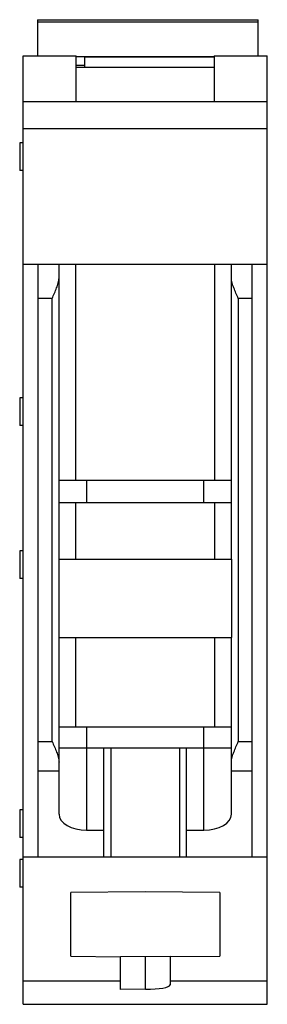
# Model space of a CAD drawing. Header units: millimetres. Extents: x 21.8 to 39.8, y 7.1 to 78.5.
import ezdxf

# ---------------------------------------------------------------- set-up
doc = ezdxf.new("R2010")
doc.units = ezdxf.units.MM
doc.header["$LTSCALE"] = 5.577772
doc.layers.get('0').update_dxf_attribs({"linetype": 'CONTINUOUS'})

msp = doc.modelspace()

# ---------------------------------------------------------------- linework, layer by layer
at = {"color": 7, "linetype": 'Continuous'}
for p, q in [((23.1, 78.5), (23.1, 75.867)), ((23.1, 78.5), (39.1, 78.5)), ((39.1, 78.328), (23.1, 78.328)), ((39.1, 75.867), (39.1, 78.5)), ((22.05, 75.867), (25.9, 75.867)), ((22.05, 7.078), (22.05, 75.866)), ((25.9, 72.567), (25.9, 75.866)), ((25.9, 75.826), (35.9, 75.826)), ((26.5, 75.815), (26.5, 75.045)), ((26.5, 75.815), (35.9, 75.815)), ((35.9, 75.867), (39.75, 75.867)), ((35.9, 75.866), (35.9, 72.567)), ((39.75, 7.078), (39.75, 75.866)), ((25.9, 75.193), (26.5, 75.193)), ((25.9, 75.045), (35.9, 75.045)), ((22.05, 72.57), (39.75, 72.57)), ((39.75, 70.57), (22.05, 70.57)), ((21.8, 69.57), (21.8, 67.57)), ((22.05, 69.57), (21.8, 69.57)), ((22.05, 67.57), (21.8, 67.57)), ((22.05, 60.77), (39.75, 60.77)), ((23.15, 17.77), (23.15, 60.77)), ((24.65, 20.858), (24.65, 60.77)), ((25.85, 60.77), (25.85, 45.07)), ((35.95, 45.07), (35.95, 60.77)), ((37.15, 39.37), (37.15, 60.77)), ((38.65, 17.77), (38.65, 60.77)), ((24.15, 58.27), (23.15, 58.27)), ((24.15, 26.141), (24.15, 58.27)), ((37.65, 58.27), (37.65, 26.141)), ((38.65, 58.27), (37.65, 58.27)), ((21.8, 51.07), (21.8, 49.07)), ((22.05, 51.07), (21.8, 51.07)), ((22.05, 49.07), (21.8, 49.07)), ((37.15, 45.07), (24.65, 45.07)), ((26.65, 45.07), (26.65, 43.47)), ((35.15, 43.47), (35.15, 45.07)), ((24.65, 43.47), (37.15, 43.47)), ((25.85, 43.47), (25.85, 39.37)), ((35.95, 39.37), (35.95, 43.47)), ((21.8, 39.97), (21.8, 37.97)), ((22.05, 39.97), (21.8, 39.97)), ((24.647, 39.37), (37.172, 39.37)), ((37.172, 33.67), (37.172, 39.37)), ((22.05, 37.97), (21.8, 37.97)), ((24.647, 33.67), (37.172, 33.67)), ((25.85, 33.67), (25.85, 27.17)), ((35.95, 27.17), (35.95, 33.67)), ((37.15, 20.858), (37.15, 33.67)), ((37.15, 27.17), (24.65, 27.17)), ((26.65, 27.17), (26.65, 19.704)), ((35.15, 19.704), (35.15, 27.17)), ((23.15, 26.141), (24.15, 26.141)), ((37.65, 26.141), (38.65, 26.141)), ((24.65, 25.67), (37.15, 25.67)), ((27.896, 17.77), (27.896, 25.67)), ((28.4, 25.67), (28.4, 17.77)), ((33.4, 17.77), (33.4, 25.67)), ((33.9, 17.77), (33.9, 25.67)), ((24.65, 23.976), (23.15, 23.976)), ((38.65, 23.976), (37.15, 23.976)), ((22.05, 21.17), (21.8, 21.17)), ((21.8, 21.17), (21.8, 19.17)), ((26.65, 19.704), (27.896, 19.704)), ((33.9, 19.704), (35.15, 19.704)), ((22.05, 19.17), (21.8, 19.17)), ((22.05, 17.57), (21.8, 17.57)), ((21.8, 17.57), (21.8, 15.57)), ((22.05, 17.77), (27.897, 17.77)), ((27.899, 17.77), (39.75, 17.77)), ((22.05, 15.57), (21.8, 15.57)), ((30.9, 15.229), (25.5, 15.188)), ((25.5, 10.551), (25.5, 15.188)), ((36.3, 15.176), (30.9, 15.229)), ((36.3, 15.176), (36.3, 10.563)), ((25.5, 10.551), (29.098, 10.52)), ((29.098, 8.155), (29.098, 10.52)), ((32.7, 10.532), (29.099, 10.52)), ((30.916, 8.158), (30.916, 10.526)), ((32.7, 10.532), (36.3, 10.563)), ((32.7, 10.532), (32.7, 8.476)), ((22.05, 8.778), (29.098, 8.778)), ((32.7, 8.778), (39.75, 8.778)), ((30.916, 8.158), (29.098, 8.155)), ((22.05, 7.078), (39.75, 7.078)), ((22.05, 7.07), (39.75, 7.07))]:
    msp.add_line(p, q, dxfattribs=at)
for centre, major_axis, ratio, start_param, end_param in [((26.65, 20.858), (2, 0), 0.57735, 3.141593, 4.712389), ((35.15, 20.858), (2, 0), 0.57735, -1.570796, 0), ((30.9, 8.476), (1.8, 0), 0.176327, -1.56207, 0)]:
    msp.add_ellipse(centre, major_axis=major_axis, ratio=ratio, start_param=start_param, end_param=end_param, dxfattribs=at)
for points, knots in [([(24.15, 58.27), (24.208, 58.398), (24.321, 58.653), (24.478, 59.031), (24.585, 59.345), (24.639, 59.591), (24.65, 59.711), (24.65, 59.77)], [0, 0, 0, 0, 0.265686, 0.52579, 0.773352, 0.889994, 1, 1, 1, 1]), ([(37.65, 58.27), (37.593, 58.398), (37.479, 58.653), (37.322, 59.031), (37.215, 59.345), (37.161, 59.591), (37.15, 59.711), (37.15, 59.77)], [0, 0, 0, 0, 0.265678, 0.525765, 0.773279, 0.889984, 1, 1, 1, 1]), ([(24.15, 26.141), (24.208, 26.013), (24.321, 25.758), (24.478, 25.38), (24.585, 25.066), (24.639, 24.82), (24.65, 24.699), (24.65, 24.641)], [0, 0, 0, 0, 0.265684, 0.525784, 0.773337, 0.889992, 1, 1, 1, 1]), ([(37.15, 24.641), (37.15, 24.699), (37.161, 24.82), (37.215, 25.065), (37.322, 25.38), (37.479, 25.758), (37.593, 26.013), (37.65, 26.141)], [0, 0, 0, 0, 0.109894, 0.226665, 0.474297, 0.734423, 1, 1, 1, 1])]:
    msp.add_open_spline(points, degree=3, knots=knots, dxfattribs=at)

doc.saveas('drawing.dxf')
